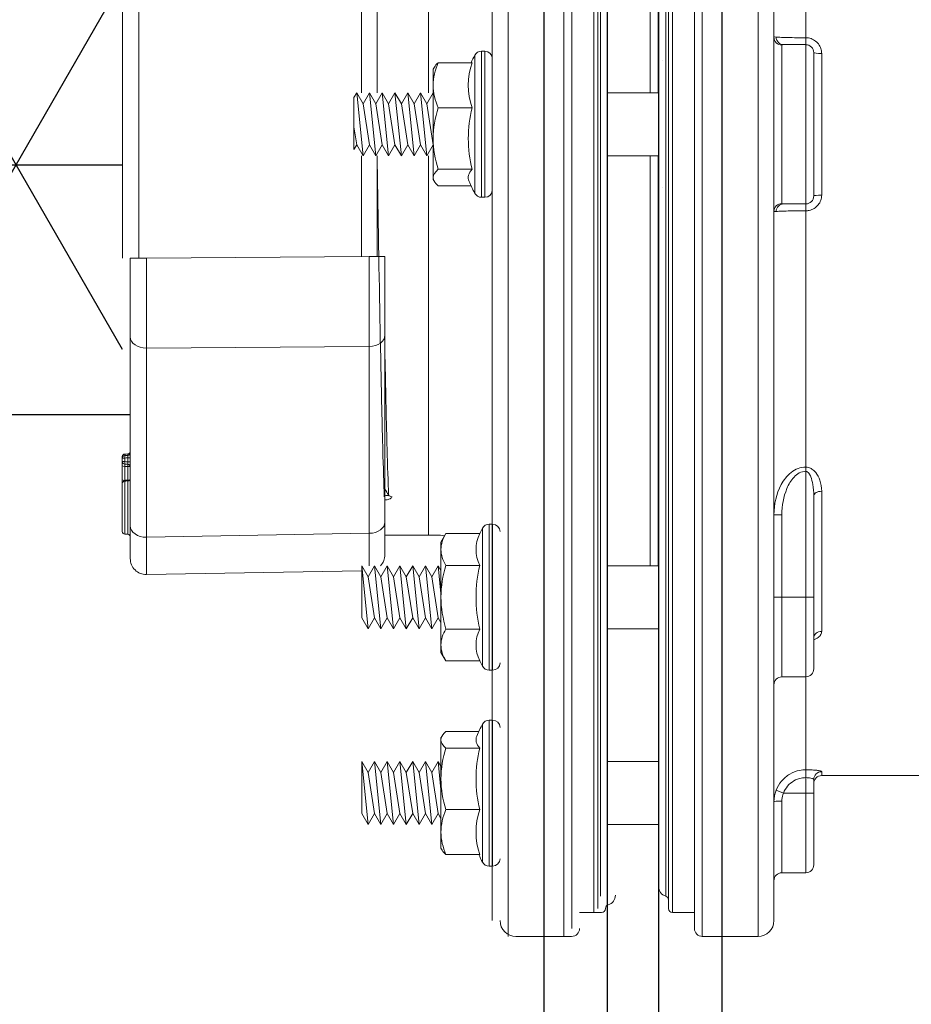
# Model space of a CAD drawing. Extents: x 1081 to 2220, y 0 to 2796.
# Tile 81 of 161: x 1795.06 to 1798.56, y 925.45 to 929.31. Entities that reach past the tile are written whole.
import ezdxf

# ---------------------------------------------------------------- set-up
doc = ezdxf.new("R2010")
doc.units = 0
doc.header["$MEASUREMENT"] = 0
doc.header["$PDSIZE"] = 1
doc.layers.get('0').update_dxf_attribs({"linetype": 'CONTINUOUS'})
doc.layers.get('DEFPOINTS').update_dxf_attribs({"linetype": 'CONTINUOUS'})
for name, color, linetype in [('DIM', 3, 'CONTINUOUS'), ('FRP-2-HATCH', 1, 'CONTINUOUS'), ('FRP-SUMP', 2, 'CONTINUOUS'), ('GALV-2-PIPE', 3, 'CONTINUOUS'), ('PEAGRAVEL-HATCH', 3, 'CONTINUOUS')]:
    doc.layers.add(name, color=color, linetype=linetype)
doc.styles.add('SIMPLEX', font='simplex')
doc.dimstyles.new('DIM64', dxfattribs={"dimscale": 64, "dimtxt": 0.09375, "dimasz": 0.09375, "dimexe": 0.0625, "dimexo": 0.0625, "dimgap": 0.046875, "dimtad": 1, "dimdec": 4, "dimzin": 3, "dimdsep": 46, "dimlunit": 4, "dimtxsty": 'SIMPLEX', "dimcen": 0, "dimclrd": 256, "dimclre": 256, "dimclrt": 256, "dimadec": 0, "dimazin": 0, "dimtfac": 1, "dimtdec": 4, "dimtmove": 0, "dimatfit": 3, "dimfxl": 1, "dimfrac": 2, "dimtolj": 1, "dimtzin": 0, "dimarcsym": 0})

# ---------------------------------------------------------------- blocks, each defined once
blk = doc.blocks.new('*D55')
at = {"layer": 'DEFPOINTS', "color": 0, "transparency": 16777216}
for p in [(1389.6218, 978.296), (1911.1218, 974.0147), (1911.1218, 700.5233)]:
    blk.add_point(p, dxfattribs=at)
at = {"layer": 'DIM', "lineweight": -2, "transparency": 16777216}
for p, q in [((1389.6218, 974.296), (1389.6218, 696.5233)), ((1911.1218, 970.0147), (1911.1218, 696.5233)), ((1395.6218, 700.5233), (1905.1218, 700.5233))]:
    blk.add_line(p, q, dxfattribs=at)
at = {"layer": 'DIM', "transparency": 16777216}
for points in [[(1395.6218, 701.5233), (1395.6218, 699.5233), (1389.6218, 700.5233)], [(1905.1218, 701.5233), (1905.1218, 699.5233), (1911.1218, 700.5233)]]:
    blk.add_solid(points, dxfattribs=at)
at = {"layer": 'DIM', "transparency": 16777216, "insert": (1650.3718, 708.0947), "char_height": 6, "attachment_point": 5, "style": 'SIMPLEX'}
blk.add_mtext('\\A1;43\'-5 1/2" (F.V. TANK SLAB)', dxfattribs=at)
blk = doc.blocks.new('A$C18AC51C3')
at = {"linetype": 'Continuous', "lineweight": 18}
for p, q in [((-0.421, -5.551), (-0.421, 0.824)), ((-0.2022, -2.3635), (-0.2022, 0.824)), ((0.3414, 0.824), (0.3414, -5.551)), ((0.5601, -2.3635), (0.5601, 0.824)), ((-0.171, 0.7927), (-0.171, -5.5198)), ((0.3101, -2.3635), (0.3101, 0.7927)), ((-0.4835, 0.7615), (-0.4835, -2.3635)), ((0.6226, 0.7615), (0.6226, -5.4885)), ((-0.0851, -2.3635), (-0.0851, 0.7302)), ((-0.0695, -5.4416), (-0.0695, 0.7146)), ((0.2086, -2.3635), (0.2086, 0.7146)), ((0.2243, 0.7302), (0.2243, -5.4573)), ((-0.0583, -5.3931), (-0.0583, 0.6661)), ((0.1975, -2.3635), (0.1975, 0.6661)), ((-0.0304, -5.3557), (-0.0304, 0.6287)), ((0.1696, 0.6287), (0.1696, -5.3557)), ((0.1364, -0.6311), (0.1364, -2.2397)), ((0.1676, -2.2399), (0.1676, -0.6312)), ((-0.7335, -0.751), (-0.7335, -2.2397)), ((0.7476, -1.0182), (0.7476, -2.0239)), ((-1.9355, -2.8884), (-1.9355, -1.8386)), ((-1.8719, -1.8386), (-1.8719, -2.8884)), ((-0.9969, -2.2398), (-0.9969, -1.845)), ((-0.9355, -1.845), (-0.9355, -2.2398)), ((0.7476, -2.051), (0.7476, -2.0239)), ((-0.5264, -2.077), (-0.5264, -2.65)), ((-0.5125, -2.077), (-0.5264, -2.077)), ((-0.5125, -2.077), (-0.5125, -2.3635)), ((0.6539, -2.0526), (0.6539, -2.6745)), ((0.7476, -2.051), (0.6601, -2.051)), ((0.7476, -2.676), (0.7476, -2.051)), ((0.7789, -2.0823), (0.7789, -2.6448)), ((0.8101, -2.0857), (0.8101, -2.6414)), ((-0.5628, -2.122), (-0.6961, -2.122)), ((-0.552, -2.3635), (-0.552, -2.0923)), ((-0.0304, -2.1135), (-0.0304, -2.1138)), ((0.1833, -2.1138), (0.1833, -2.1135)), ((-0.711, -2.1394), (-0.7155, -2.147)), ((-0.7155, -2.147), (-0.7155, -2.2104)), ((-1.0265, -2.2588), (-1.0155, -2.2398)), ((-1.0155, -2.2398), (-0.9905, -2.4873)), ((-1.0155, -2.2398), (-0.9905, -2.2831)), ((-0.9905, -2.2831), (-0.9655, -2.2398)), ((-0.9655, -2.2398), (-0.9405, -2.4873)), ((-0.9655, -2.2398), (-0.9405, -2.2831)), ((-0.9405, -2.2831), (-0.9155, -2.2398)), ((-0.9155, -2.2398), (-0.8905, -2.4873)), ((-0.9155, -2.2398), (-0.8905, -2.2831)), ((-0.8905, -2.2831), (-0.8655, -2.2398)), ((-0.8655, -2.2398), (-0.8405, -2.4873)), ((-0.8655, -2.2398), (-0.8405, -2.2831)), ((-0.8405, -2.2831), (-0.8155, -2.2398)), ((-0.8155, -2.2398), (-0.7905, -2.4873)), ((-0.8155, -2.2398), (-0.7905, -2.2831)), ((-0.7905, -2.2831), (-0.7655, -2.2398)), ((-0.7655, -2.2398), (-0.7405, -2.4873)), ((-0.7655, -2.2398), (-0.7405, -2.2831)), ((-0.7405, -2.2831), (-0.7155, -2.2398)), ((-0.7155, -2.2104), (-0.7155, -2.4196)), ((-0.7155, -2.2398), (-0.7155, -2.2399)), ((-0.7155, -2.2398), (-0.7155, -2.2398)), ((0.1696, -2.2398), (-0.0304, -2.2398)), ((-1.0265, -2.2588), (-1.0265, -2.463)), ((-1.0265, -2.463), (-1.0265, -2.2588)), ((-0.9905, -2.2831), (-0.9655, -2.444)), ((-0.9405, -2.2831), (-0.9155, -2.444)), ((-0.8905, -2.2831), (-0.8655, -2.444)), ((-0.8405, -2.2831), (-0.8155, -2.444)), ((-0.7905, -2.2831), (-0.7655, -2.444)), ((-0.7405, -2.2831), (-0.7155, -2.444)), ((-0.5628, -2.2988), (-0.6961, -2.2988)), ((-1.0265, -2.3732), (-1.0155, -2.444)), ((-0.552, -2.6347), (-0.552, -2.3635)), ((-0.5125, -2.3635), (-0.5125, -2.65)), ((-0.4835, -2.3635), (-0.4835, -5.4885)), ((-0.2022, -5.551), (-0.2022, -2.3635)), ((-0.0851, -5.4573), (-0.0851, -2.3635)), ((0.1975, -5.3931), (0.1975, -2.3635)), ((0.2086, -5.4416), (0.2086, -2.3635)), ((0.3101, -5.5198), (0.3101, -2.3635)), ((0.5601, -5.551), (0.5601, -2.3635)), ((-0.7155, -2.4196), (-0.7155, -2.5726)), ((-1.0265, -2.463), (-1.0155, -2.444)), ((-1.0155, -2.444), (-0.9905, -2.4873)), ((-0.9905, -2.4873), (-0.9655, -2.444)), ((-0.9655, -2.444), (-0.9405, -2.4873)), ((-0.9405, -2.4873), (-0.9155, -2.444)), ((-0.9155, -2.444), (-0.8905, -2.4873)), ((-0.8905, -2.4873), (-0.8655, -2.444)), ((-0.8655, -2.444), (-0.8405, -2.4873)), ((-0.8405, -2.4873), (-0.8155, -2.444)), ((-0.8155, -2.444), (-0.7905, -2.4873)), ((-0.7905, -2.4873), (-0.7655, -2.444)), ((-0.7655, -2.444), (-0.7405, -2.4873)), ((-0.7405, -2.4873), (-0.7155, -2.444)), ((-0.7155, -2.444), (-0.7155, -2.444)), ((-0.9969, -2.8821), (-0.9969, -2.4873)), ((-0.9355, -2.4873), (-0.9355, -2.8821)), ((-0.7335, -2.4874), (-0.7335, -3.976)), ((-0.0304, -2.4873), (0.1696, -2.4873)), ((0.1364, -2.4873), (0.1364, -4.0959)), ((0.1676, -4.0959), (0.1676, -2.4871)), ((-0.5628, -2.5403), (-0.6961, -2.5403)), ((-0.7155, -2.58), (-0.7155, -2.5726)), ((-0.7155, -2.58), (-0.711, -2.5877)), ((-0.5669, -2.605), (-0.6961, -2.605)), ((-0.0304, -2.6132), (-0.0304, -2.6136)), ((0.1833, -2.6136), (0.1833, -2.6132)), ((-0.5264, -2.65), (-0.5125, -2.65)), ((0.7476, -2.676), (0.6601, -2.676)), ((0.7476, -2.7031), (0.7476, -2.676)), ((0.7476, -2.7031), (0.7476, -3.7088)), ((-1.9051, -2.8884), (-1.8415, -2.8884)), ((-1.9051, -3.1977), (-1.9051, -2.8884)), ((-1.8415, -2.8884), (-0.9665, -2.8821)), ((-0.9051, -2.8821), (-0.9665, -2.8821)), ((-0.9051, -2.8821), (-0.9051, -3.1914)), ((-1.9051, -3.94), (-1.9051, -3.1977)), ((-0.9051, -3.1914), (-0.9051, -3.9247)), ((-0.9665, -3.2356), (-1.8415, -3.2419)), ((-1.8415, -3.2419), (-1.8415, -3.9842)), ((-0.9665, -3.9689), (-0.9665, -3.2356)), ((-1.9363, -3.6679), (-1.9347, -3.6679)), ((-1.9363, -3.6735), (-1.9363, -3.6679)), ((-1.9267, -3.658), (-1.9268, -3.6635)), ((-1.9147, -3.6575), (-1.9146, -3.6631)), ((-1.9363, -3.6735), (-1.9267, -3.6735)), ((-1.9267, -3.6876), (-1.9363, -3.6876)), ((-1.9147, -3.6731), (-1.9051, -3.6731)), ((-1.9051, -3.688), (-1.9147, -3.688)), ((0.7476, -3.7252), (0.7476, -3.7088)), ((0.7476, -4.2197), (0.7476, -3.7252)), ((-1.9267, -3.761), (-1.9268, -3.7638)), ((-1.9145, -3.7633), (-1.9147, -3.7603)), ((-1.9083, -3.7607), (-1.9147, -3.7603)), ((0.7789, -3.8214), (0.7789, -4.2197)), ((0.8101, -3.8038), (0.8101, -4.3536)), ((0.6226, -3.8959), (0.6539, -3.8959)), ((0.6539, -3.8959), (0.6539, -4.2197)), ((-1.9051, -4.0681), (-1.9051, -3.94)), ((-0.9051, -3.9247), (-0.9051, -4.0529)), ((-0.496, -3.9332), (-0.496, -4.5062)), ((-0.4821, -3.9332), (-0.496, -3.9332)), ((-0.4821, -4.2197), (-0.4821, -3.9332)), ((-1.8415, -3.9842), (-0.9665, -3.9689)), ((-0.9051, -3.976), (-0.7031, -3.976)), ((-0.6657, -3.9697), (-0.6851, -4.0032)), ((-0.5324, -3.9697), (-0.6657, -3.9697)), ((-0.5216, -3.9484), (-0.5216, -4.2197)), ((-0.6851, -4.0032), (-0.6851, -4.0322)), ((-0.6851, -4.0322), (-0.6851, -4.2197)), ((-0.9961, -4.0959), (-0.9711, -4.1392)), ((-0.9961, -4.3001), (-0.9961, -4.0959)), ((-0.9961, -4.0959), (-0.9711, -4.3434)), ((-0.9961, -4.0959), (-0.9961, -4.3001)), ((-0.9711, -4.1392), (-0.9461, -4.0959)), ((-0.9461, -4.0959), (-0.9211, -4.1392)), ((-0.9461, -4.0959), (-0.9211, -4.3434)), ((-0.9211, -4.1392), (-0.8961, -4.0959)), ((-0.8961, -4.0959), (-0.8711, -4.1392)), ((-0.8961, -4.0959), (-0.8711, -4.3434)), ((-0.8711, -4.1392), (-0.8461, -4.0959)), ((-0.8461, -4.0959), (-0.8211, -4.1392)), ((-0.8461, -4.0959), (-0.8211, -4.3434)), ((-0.8211, -4.1392), (-0.7961, -4.0959)), ((-0.7961, -4.0959), (-0.7711, -4.1392)), ((-0.7961, -4.0959), (-0.7711, -4.3434)), ((-0.7711, -4.1392), (-0.7461, -4.0959)), ((-0.7461, -4.0959), (-0.7211, -4.1392)), ((-0.7461, -4.0959), (-0.7211, -4.3434)), ((-0.7211, -4.1392), (-0.6961, -4.0959)), ((-0.6961, -4.0959), (-0.6851, -4.115)), ((-0.6961, -4.0959), (-0.6851, -4.2049)), ((-0.5324, -4.0947), (-0.6657, -4.0947)), ((0.1696, -4.0959), (-0.0304, -4.0959)), ((-0.9961, -4.1159), (-1.8415, -4.1306)), ((-0.9711, -4.1392), (-0.9461, -4.3001)), ((-0.9211, -4.1392), (-0.8961, -4.3001)), ((-0.8711, -4.1392), (-0.8461, -4.3001)), ((-0.8211, -4.1392), (-0.7961, -4.3001)), ((-0.7711, -4.1392), (-0.7461, -4.3001)), ((-0.7211, -4.1392), (-0.6961, -4.3001)), ((-0.6851, -4.2197), (-0.6851, -4.4072)), ((-0.5216, -4.2197), (-0.5216, -4.4909)), ((-0.4821, -4.5062), (-0.4821, -4.2197)), ((0.6226, -4.2197), (0.6539, -4.2197)), ((0.7476, -4.2197), (0.6539, -4.2197)), ((0.6539, -4.2197), (0.6539, -4.5322)), ((0.7476, -4.5322), (0.7476, -4.2197)), ((0.7476, -4.2197), (0.7789, -4.2197)), ((0.7789, -4.2197), (0.7789, -4.5009)), ((-0.9961, -4.3001), (-0.9711, -4.3434)), ((-0.9711, -4.3434), (-0.9461, -4.3001)), ((-0.9461, -4.3001), (-0.9211, -4.3434)), ((-0.9211, -4.3434), (-0.8961, -4.3001)), ((-0.8961, -4.3001), (-0.8711, -4.3434)), ((-0.8711, -4.3434), (-0.8461, -4.3001)), ((-0.8461, -4.3001), (-0.8211, -4.3434)), ((-0.8211, -4.3434), (-0.7961, -4.3001)), ((-0.7961, -4.3001), (-0.7711, -4.3434)), ((-0.7711, -4.3434), (-0.7461, -4.3001)), ((-0.7461, -4.3001), (-0.7211, -4.3434)), ((-0.7211, -4.3434), (-0.6961, -4.3001)), ((-0.6961, -4.3001), (-0.6851, -4.3192)), ((-0.5324, -4.3447), (-0.6657, -4.3447)), ((-0.0304, -4.3434), (0.1696, -4.3434)), ((0.779, -4.3766), (0.7794, -4.3754)), ((-0.6851, -4.4362), (-0.6851, -4.4072)), ((-0.6851, -4.4362), (-0.6657, -4.4697)), ((-0.5324, -4.4697), (-0.6657, -4.4697)), ((-0.496, -4.5062), (-0.4821, -4.5062)), ((0.6539, -4.5322), (0.7476, -4.5322)), ((0.7476, -4.5322), (0.7476, -4.8969)), ((-0.496, -5.275), (-0.496, -4.702)), ((-0.4821, -4.702), (-0.496, -4.702)), ((-0.4821, -4.9885), (-0.4821, -4.702)), ((-0.5365, -4.747), (-0.6657, -4.747)), ((-0.5216, -4.7173), (-0.5216, -4.9885)), ((-0.6806, -4.7644), (-0.6851, -4.772)), ((-0.6851, -4.7794), (-0.6851, -4.772)), ((-0.6851, -4.7794), (-0.6851, -4.9325)), ((-0.5324, -4.8117), (-0.6657, -4.8117)), ((-0.9961, -4.8648), (-0.9711, -4.9081)), ((-0.9961, -4.8648), (-0.9961, -5.069)), ((-0.9961, -5.069), (-0.9961, -4.8648)), ((-0.9961, -4.8648), (-0.9711, -5.1123)), ((-0.9711, -4.9081), (-0.9461, -4.8648)), ((-0.9461, -4.8648), (-0.9211, -4.9081)), ((-0.9461, -4.8648), (-0.9211, -5.1123)), ((-0.9211, -4.9081), (-0.8961, -4.8648)), ((-0.8961, -4.8648), (-0.8711, -4.9081)), ((-0.8961, -4.8648), (-0.8711, -5.1123)), ((-0.8711, -4.9081), (-0.8461, -4.8648)), ((-0.8461, -4.8648), (-0.8211, -4.9081)), ((-0.8461, -4.8648), (-0.8211, -5.1123)), ((-0.8211, -4.9081), (-0.7961, -4.8648)), ((-0.7961, -4.8648), (-0.7711, -4.9081)), ((-0.7961, -4.8648), (-0.7711, -5.1123)), ((-0.7711, -4.9081), (-0.7461, -4.8648)), ((-0.7461, -4.8648), (-0.7211, -4.9081)), ((-0.7461, -4.8648), (-0.7211, -5.1123)), ((-0.7211, -4.9081), (-0.6961, -4.8648)), ((-0.6961, -4.8648), (-0.6851, -4.8838)), ((-0.6961, -4.8648), (-0.6851, -4.9738)), ((0.1696, -4.8648), (-0.0304, -4.8648)), ((0.7476, -4.9278), (0.7476, -4.8969)), ((0.8101, -4.9195), (0.8101, -4.9044)), ((-0.9711, -4.9081), (-0.9461, -5.069)), ((-0.9211, -4.9081), (-0.8961, -5.069)), ((-0.8711, -4.9081), (-0.8461, -5.069)), ((-0.8211, -4.9081), (-0.7961, -5.069)), ((-0.7711, -4.9081), (-0.7461, -5.069)), ((-0.7211, -4.9081), (-0.6961, -5.069)), ((-0.6851, -4.9325), (-0.6851, -5.1416)), ((0.7476, -4.9885), (0.7476, -4.9278)), ((0.7789, -4.9354), (0.7789, -4.9885)), ((0.8101, -4.9195), (2.0536, -4.9195)), ((0.6601, -4.9885), (0.6309, -4.9774)), ((-0.5216, -4.9885), (-0.5216, -5.2597)), ((-0.4821, -5.275), (-0.4821, -4.9885)), ((0.6539, -5.0195), (0.6539, -5.301)), ((0.7476, -4.9885), (0.6601, -4.9885)), ((0.7789, -4.9885), (0.7476, -4.9885)), ((0.7476, -4.9885), (0.7476, -5.301)), ((0.7789, -4.9885), (0.7789, -5.2698)), ((-0.5324, -5.0532), (-0.6657, -5.0532)), ((-0.9961, -5.069), (-0.9711, -5.1123)), ((-0.9711, -5.1123), (-0.9461, -5.069)), ((-0.9461, -5.069), (-0.9211, -5.1123)), ((-0.9211, -5.1123), (-0.8961, -5.069)), ((-0.8961, -5.069), (-0.8711, -5.1123)), ((-0.8711, -5.1123), (-0.8461, -5.069)), ((-0.8461, -5.069), (-0.8211, -5.1123)), ((-0.8211, -5.1123), (-0.7961, -5.069)), ((-0.7961, -5.069), (-0.7711, -5.1123)), ((-0.7711, -5.1123), (-0.7461, -5.069)), ((-0.7461, -5.069), (-0.7211, -5.1123)), ((-0.7211, -5.1123), (-0.6961, -5.069)), ((-0.6961, -5.069), (-0.6851, -5.088)), ((-0.0304, -5.1123), (0.1696, -5.1123)), ((-0.6851, -5.1416), (-0.6851, -5.205)), ((-0.6851, -5.205), (-0.6806, -5.2127)), ((-0.5324, -5.23), (-0.6657, -5.23)), ((-0.496, -5.275), (-0.4821, -5.275)), ((0.6539, -5.301), (0.7476, -5.301)), ((-0.1406, -5.4573), (-0.0547, -5.4573)), ((0.2243, -5.4573), (0.3101, -5.4573)), ((-0.3906, -5.551), (-0.1718, -5.551)), ((0.3414, -5.551), (0.5601, -5.551))]:
    blk.add_line(p, q, dxfattribs=at)
for centre, radius, start, end in [((-0.5264, -2.106), 0.029, 90, 151.7483), ((-0.5125, -2.106), 0.029, 0, 90), ((0.7476, -2.0823), 0.0312, 0, 90), ((-0.0472, -2.3635), 0.573, 151.7483, 155.0757), ((-0.0472, -2.3635), 0.573, 203.027, 208.2517), ((-0.5125, -2.621), 0.029, 270, 0), ((-0.5264, -2.621), 0.029, 208.2517, 270), ((-1.9263, -3.6679), 0.01, 91.9858, 180), ((-1.9151, -3.6475), 0.01, 271.9858, 0), ((-1.9151, -3.6531), 0.01, 271.9858, 0), ((-1.9151, -3.708), 0.01, 0, 87.9858), ((-0.496, -3.9622), 0.029, 90, 151.7483), ((-0.4821, -3.9622), 0.029, 0, 90), ((-0.0168, -4.2197), 0.573, 151.7483, 154.1328), ((-0.9676, -4.0529), 0.0625, 316.436, 0), ((-1.8426, -4.0681), 0.0625, 180, 271), ((-0.0168, -4.2197), 0.5305, 166.3725, 193.6275), ((-0.0168, -4.2197), 0.573, 205.8672, 208.2517), ((-0.4821, -4.4772), 0.029, 270, 0), ((-0.496, -4.4772), 0.029, 208.2517, 270), ((0.7476, -4.5009), 0.0312, 270, 0), ((-0.496, -4.731), 0.029, 90, 151.7483), ((-0.4821, -4.731), 0.029, 0, 90), ((-0.0168, -4.9885), 0.573, 151.7483, 156.973), ((-0.0168, -4.9885), 0.573, 204.9243, 208.2517), ((-0.4821, -5.246), 0.029, 270, 0), ((-0.496, -5.246), 0.029, 208.2517, 270), ((0.7476, -5.2698), 0.0312, 270, 0), ((0.2086, -5.3557), 0.0391, 180, 253.3985), ((-0.0391, -5.3892), 0.0391, 286.6015, 0), ((-0.0547, -5.4416), 0.0156, 270, 0), ((0.2243, -5.4416), 0.0156, 180, 270), ((-0.3906, -5.4885), 0.0625, 180, 270), ((-0.1718, -5.5198), 0.0312, 270, 0), ((0.3414, -5.5198), 0.0312, 180, 270), ((0.5601, -5.4885), 0.0625, 270, 0)]:
    blk.add_arc(centre, radius, start, end, dxfattribs=at)
at = {"linetype": 'Continuous', "lineweight": 18, "extrusion": (0, 0, -1)}
for centre, radius, start, end in [((-0.7476, -2.6448), 0.0312, 180, 270), ((1.9263, -3.6735), 0.01, 0, 88.0142), ((1.9263, -3.6876), 0.01, 272.0142, 0), ((0.7031, -4.226), 0.25, 90, 97.4601), ((-0.6539, -4.5634), 0.0312, 0, 90), ((-0.8101, -4.9508), 0.0312, 0, 90), ((-0.6539, -5.3323), 0.0312, 0, 90), ((-0.193, -5.4081), 0.0156, 106.6015, 180), ((0.0234, -5.4416), 0.0156, 0, 73.3985)]:
    blk.add_arc(centre, radius, start, end, dxfattribs=at)
at = {"linetype": 'Continuous', "lineweight": 18}
for centre, major_axis, ratio, start_param, end_param in [((0.6539, -2.0215), (-0.0312, 0), 0.99507, 0, 1.570796), ((0.6601, -2.0198), (0, 0.0312), 0.934628, 1.617333, 3.141593), ((0.8101, -2.0823), (-0.0312, 0), 0.108706, 0, 1.570796), ((-0.0472, -2.2104), (-0.5305, 0), 0.707107, 6.04534, 6.52103), ((-0.0472, -2.4196), (0.5305, 0), 0.965926, 2.903748, 3.379438), ((-0.0472, -2.5726), (0.5305, 0), 0.258819, 2.903748, 3.251159), ((0.8101, -2.6448), (-0.0312, 0), 0.108706, 4.712389, 6.283185), ((0.6539, -2.7056), (-0.0312, 0), 0.99507, 4.712389, 6.283185), ((0.6601, -2.7073), (0, 0.0312), 0.934628, 0, 1.52426), ((-1.8426, -2.8883), (-0.0005, 0.5), 0.002181, 3.927005, 4.712277), ((-0.9676, -2.882), (-0.0005, 0.5), 0.002181, 3.927005, 4.712277), ((-1.8426, -3.1977), (-0.0625, 0), 0.707107, 0, 1.58825), ((-0.9676, -3.1914), (-0.0625, 0), 0.707107, 1.58825, 3.141593), ((-1.9263, -3.6735), (-0.00035, 0.00999), 0.034893, 0, 1.569587), ((-1.9263, -3.7046), (0.01, 0), 0.149508, 3.141593, 4.677431), ((-1.9263, -3.6876), (0.00035, 0.00999), 0.034892, 1.572023, 3.141593), ((-1.9151, -3.708), (-0.00035, -0.00999), 0.03002, 1.721924, 3.141593), ((-1.9151, -3.708), (-0.01, 0), 0.149508, 3.141593, 4.677431), ((-1.9263, -3.7595), (0.01, 0), 0.149508, 3.141593, 4.677431), ((-1.9263, -3.7737), (-0.01, 0), 0.999995, 4.74607, 6.283174), ((-1.9151, -3.7533), (0.01, 0), 0.999999, 4.746076, 6.278231), ((-0.8772, -3.8111), (0.0156, 0.0006), 0.906378, 3.629981, 4.677234), ((0.8101, -3.8214), (0.0312, 0), 0.563479, 1.570796, 3.141593), ((-1.8426, -3.94), (-0.0625, 0), 0.707107, 0, 1.58825), ((-0.9676, -3.9247), (-0.0625, 0), 0.707107, 1.58825, 3.141593), ((-1.9263, -3.9623), (0.01, 0), 0.999985, 3.145494, 4.677103), ((-1.9151, -3.9827), (0.01, 0), 1, 6.283164, 7.818764), ((-0.9676, -3.6153), (-0.0011, 0.5001), 0.000903, 3.421191, 3.926878), ((-0.0168, -4.0322), (-0.5305, 0), 0.5, 6.04534, 6.52103), ((-1.8426, -3.6306), (-0.0011, 0.5001), 0.000903, 3.141606, 3.926878), ((-0.0168, -4.4072), (0.5305, 0), 0.5, 2.903748, 3.379438), ((0.8101, -4.3779), (0.0312, 0), 0.778577, 1.570796, 3.141593), ((-0.0168, -4.7794), (-0.5305, 0), 0.258819, 6.173619, 6.52103), ((-0.0168, -4.9325), (-0.5305, 0), 0.965926, 6.04534, 6.52103), ((0.8101, -4.9354), (-0.0312, 0), 0.994074, 4.712389, 6.283185), ((0.6539, -5.0226), (-0.0312, 0), 0.099171, 4.712389, 6.283185), ((-0.0168, -5.1416), (0.5305, 0), 0.707107, 2.903748, 3.379438)]:
    blk.add_ellipse(centre, major_axis=major_axis, ratio=ratio, start_param=start_param, end_param=end_param, dxfattribs=at)
for points, degree in [([(0.6226, -2.0215), (0.6226, -2.0208), (0.6255, -2.0208), (0.6309, -2.0212)], 3), ([(-0.6961, -2.122), (-0.7079, -2.1508), (-0.7155, -2.1805), (-0.7155, -2.2104)], 3), ([(-0.711, -2.1394), (-0.7076, -2.1335), (-0.7025, -2.1278), (-0.6961, -2.122)], 3), ([(-0.7155, -2.2104), (-0.7155, -2.2404), (-0.7078, -2.2702), (-0.6961, -2.2988)], 3), ([(-0.6961, -2.2988), (-0.7079, -2.3383), (-0.7155, -2.3784), (-0.7155, -2.4196)], 3), ([(-0.7155, -2.4196), (-0.7155, -2.4605), (-0.7079, -2.5009), (-0.6961, -2.5403)], 3), ([(-0.6961, -2.5403), (-0.7079, -2.5509), (-0.7155, -2.5616), (-0.7155, -2.5726)], 3), ([(-0.7155, -2.5726), (-0.7155, -2.5836), (-0.7079, -2.5944), (-0.6961, -2.605)], 3), ([(0.6309, -2.7058), (0.6255, -2.7063), (0.6226, -2.7062), (0.6226, -2.7056)], 3), ([(-1.9267, -3.658), (-1.9227, -3.6578), (-1.9187, -3.6577), (-1.9147, -3.6575)], 3), ([(-1.9267, -3.6635), (-1.9227, -3.6633), (-1.9187, -3.6632), (-1.9147, -3.6631)], 3), ([(-1.9363, -3.6876), (-1.9363, -3.6829), (-1.9363, -3.6782), (-1.9363, -3.6735)], 3), ([(-1.9147, -3.6731), (-1.9187, -3.6732), (-1.9227, -3.6733), (-1.9267, -3.6735)], 3), ([(-1.9267, -3.6735), (-1.9267, -3.6782), (-1.9267, -3.6829), (-1.9267, -3.6876)], 3), ([(-1.9267, -3.6876), (-1.9227, -3.6878), (-1.9187, -3.6879), (-1.9147, -3.688)], 3), ([(-1.9147, -3.698), (-1.9187, -3.6979), (-1.9227, -3.6978), (-1.9267, -3.6976)], 3), ([(-1.9267, -3.7061), (-1.9267, -3.7244), (-1.9267, -3.7427), (-1.9267, -3.761)], 3), ([(-1.9147, -3.7065), (-1.9187, -3.7064), (-1.9227, -3.7063), (-1.9267, -3.7061)], 3), ([(-1.9147, -3.688), (-1.9147, -3.683), (-1.9147, -3.6781), (-1.9147, -3.6731)], 3), ([(-1.9147, -3.7603), (-1.9147, -3.7423), (-1.9147, -3.7244), (-1.9147, -3.7065)], 3), ([(-1.9146, -3.7633), (-1.9267, -3.7637)], 1), ([(-0.9051, -3.7957), (-0.9003, -3.8032), (-0.8955, -3.8108), (-0.8908, -3.8183)], 3), ([(-1.9267, -3.9723), (-1.9146, -3.9727)], 1), ([(-0.6657, -3.9697), (-0.6775, -3.9901), (-0.6851, -4.0109), (-0.6851, -4.0322)], 3), ([(-0.6851, -4.0322), (-0.6851, -4.0534), (-0.6775, -4.0743), (-0.6657, -4.0947)], 3), ([(-0.6657, -4.0947), (-0.6775, -4.1354), (-0.6851, -4.1774), (-0.6851, -4.2197)], 3), ([(-0.6851, -4.2197), (-0.6851, -4.262), (-0.6774, -4.3042), (-0.6657, -4.3447)], 3), ([(-0.6657, -4.3447), (-0.6775, -4.3651), (-0.6851, -4.3859), (-0.6851, -4.4072)], 3), ([(-0.6851, -4.4072), (-0.6851, -4.4284), (-0.6775, -4.4493), (-0.6657, -4.4697)], 3), ([(-0.6657, -4.747), (-0.6775, -4.7576), (-0.6851, -4.7684), (-0.6851, -4.7794)], 3), ([(-0.6851, -4.7794), (-0.6851, -4.7904), (-0.6775, -4.8012), (-0.6657, -4.8117)], 3), ([(-0.6657, -4.8117), (-0.6775, -4.8513), (-0.6851, -4.8913), (-0.6851, -4.9325)], 3), ([(-0.6851, -4.9325), (-0.6851, -4.9735), (-0.6775, -5.0138), (-0.6657, -5.0532)], 3), ([(0.6226, -5.0226), (0.6226, -5.0073), (0.6255, -4.9917), (0.6309, -4.9774)], 3), ([(-0.6657, -5.0532), (-0.6775, -5.082), (-0.6851, -5.1117), (-0.6851, -5.1416)], 3), ([(-0.6851, -5.1416), (-0.6851, -5.1715), (-0.6774, -5.2014), (-0.6657, -5.23)], 3), ([(-0.6657, -5.23), (-0.6721, -5.2243), (-0.6773, -5.2185), (-0.6806, -5.2126)], 3)]:
    blk.add_open_spline(points, degree=degree, dxfattribs=at)
for points, knots in [([(0.6309, -2.0212), (0.636, -2.0217), (0.6433, -2.0221), (0.6615, -2.0228), (0.6726, -2.0231), (0.6969, -2.0236), (0.7103, -2.0238), (0.7319, -2.0239), (0.7398, -2.0239), (0.7476, -2.0239)], [0, 0, 0, 0, 0.281499, 0.281499, 0.563442, 0.563442, 0.84396, 0.84396, 1, 1, 1, 1]), ([(0.8101, -2.0857), (0.8101, -2.081), (0.8096, -2.0762), (0.8069, -2.0649), (0.8041, -2.0584), (0.7967, -2.0468), (0.7919, -2.0415), (0.781, -2.033), (0.7747, -2.0296), (0.7616, -2.0251), (0.7546, -2.0239), (0.7476, -2.0239)], [0, 0, 0, 0, 0.144402, 0.144402, 0.358959, 0.358959, 0.572528, 0.572528, 0.785976, 0.785976, 1, 1, 1, 1]), ([(0.6601, -2.051), (0.6567, -2.051), (0.6547, -2.0514), (0.654, -2.0522), (0.6539, -2.0524), (0.6539, -2.0526)], [0, 0, 0, 0, 0.828121, 0.828121, 1, 1, 1, 1]), ([(-0.9355, -2.501), (-0.9341, -2.585), (-0.9327, -2.6688), (-0.9274, -2.9822), (-0.9233, -3.2027), (-0.9175, -3.4802), (-0.9155, -3.5654), (-0.9115, -3.7117), (-0.9096, -3.7741), (-0.9076, -3.8253)], [0, 0, 0, 0, 0.148937, 0.148937, 0.574468, 0.574468, 0.787234, 0.787234, 1, 1, 1, 1]), ([(0.7476, -2.7031), (0.7521, -2.7031), (0.7566, -2.7026), (0.7678, -2.7002), (0.7745, -2.6976), (0.7864, -2.6903), (0.7919, -2.6856), (0.8007, -2.6747), (0.8042, -2.6685), (0.8089, -2.6554), (0.8101, -2.6483), (0.8101, -2.6414)], [0, 0, 0, 0, 0.1359, 0.1359, 0.351802, 0.351802, 0.568385, 0.568385, 0.784466, 0.784466, 1, 1, 1, 1]), ([(0.7476, -2.7031), (0.7337, -2.7031), (0.7197, -2.7032), (0.6934, -2.7035), (0.6809, -2.7037), (0.6592, -2.7043), (0.6496, -2.7047), (0.6377, -2.7053), (0.6339, -2.7056), (0.6309, -2.7058)], [0, 0, 0, 0, 0.278057, 0.278057, 0.555824, 0.555824, 0.834378, 0.834378, 1, 1, 1, 1]), ([(0.6539, -2.6745), (0.6539, -2.6753), (0.6553, -2.6758), (0.6587, -2.676), (0.6594, -2.676), (0.6601, -2.676)], [0, 0, 0, 0, 0.828121, 0.828121, 1, 1, 1, 1]), ([(-0.8908, -3.8183), (-0.8927, -3.7679), (-0.8946, -3.7065), (-0.8986, -3.5629), (-0.9006, -3.4795), (-0.9033, -3.3481), (-0.9042, -3.3057), (-0.9051, -3.2618)], [0, 0, 0, 0, 0.408423, 0.408423, 0.816846, 0.816846, 1, 1, 1, 1]), ([(-1.9147, -3.6631), (-1.9147, -3.6631), (-1.9146, -3.6633), (-1.9146, -3.664), (-1.9146, -3.6645), (-1.9146, -3.6659), (-1.9146, -3.6668), (-1.9146, -3.6687), (-1.9146, -3.6698), (-1.9147, -3.6716), (-1.9147, -3.6723), (-1.9147, -3.6731)], [0, 0, 0, 0, 0.215129, 0.215129, 0.430072, 0.430072, 0.644811, 0.644811, 0.859592, 0.859592, 1, 1, 1, 1]), ([(-1.9363, -3.6876), (-1.9363, -3.6876), (-1.9363, -3.6876), (-1.9363, -3.6878), (-1.9363, -3.6884), (-1.9363, -3.6902), (-1.9363, -3.6914), (-1.9363, -3.6944), (-1.9363, -3.6963), (-1.9363, -3.7002), (-1.9363, -3.7024), (-1.9363, -3.7046)], [0, 0, 0, 0, 0.049805, 0.049805, 0.287272, 0.287272, 0.524768, 0.524768, 0.762389, 0.762389, 1, 1, 1, 1]), ([(-1.9363, -3.7595), (-1.9363, -3.7529), (-1.9363, -3.7463), (-1.9363, -3.728), (-1.9363, -3.7163), (-1.9363, -3.7046)], [0, 0, 0, 0, 0.360265, 0.360265, 1, 1, 1, 1]), ([(-1.9267, -3.6976), (-1.9267, -3.6976), (-1.9267, -3.6976), (-1.9267, -3.6977), (-1.9267, -3.698), (-1.9268, -3.6989), (-1.9268, -3.6995), (-1.9268, -3.701), (-1.9268, -3.7019), (-1.9267, -3.7039), (-1.9267, -3.705), (-1.9267, -3.7061)], [0, 0, 0, 0, 0.049841, 0.049841, 0.287351, 0.287351, 0.524752, 0.524752, 0.762297, 0.762297, 1, 1, 1, 1]), ([(-1.9147, -3.688), (-1.9147, -3.6892), (-1.9146, -3.6903), (-1.9146, -3.6924), (-1.9146, -3.6934), (-1.9146, -3.6952), (-1.9146, -3.6959), (-1.9146, -3.6971), (-1.9146, -3.6976), (-1.9147, -3.698), (-1.9147, -3.698), (-1.9147, -3.698)], [0, 0, 0, 0, 0.215131, 0.215131, 0.430074, 0.430074, 0.64481, 0.64481, 0.859588, 0.859588, 1, 1, 1, 1]), ([(0.6226, -3.8959), (0.6226, -3.8547), (0.6316, -3.8139), (0.6613, -3.7598), (0.674, -3.7431), (0.7066, -3.7173), (0.7266, -3.7088), (0.7476, -3.7088)], [0, 0, 0, 0, 0.5, 0.5, 0.75, 0.75, 1, 1, 1, 1]), ([(0.7476, -3.7088), (0.7516, -3.7088), (0.7555, -3.7094), (0.7638, -3.7119), (0.768, -3.714), (0.7776, -3.7204), (0.7825, -3.7252), (0.7938, -3.7393), (0.799, -3.7495), (0.8077, -3.7741), (0.8101, -3.7891), (0.8101, -3.8038)], [0, 0, 0, 0, 0.083542, 0.083542, 0.185879, 0.185879, 0.342318, 0.342318, 0.618545, 0.618545, 1, 1, 1, 1]), ([(0.7476, -3.7252), (0.7297, -3.7252), (0.7135, -3.7354), (0.6893, -3.7612), (0.6804, -3.7768), (0.6598, -3.8257), (0.6539, -3.8605), (0.6539, -3.8959)], [0, 0, 0, 0, 0.25, 0.25, 0.5, 0.5, 1, 1, 1, 1]), ([(0.7476, -3.7252), (0.7489, -3.7252), (0.7501, -3.7255), (0.752, -3.7262), (0.7527, -3.7266), (0.756, -3.7285), (0.758, -3.7307), (0.7629, -3.7373), (0.7652, -3.7421), (0.7709, -3.7567), (0.7734, -3.7668), (0.7777, -3.7916), (0.7789, -3.8066), (0.7789, -3.8214)], [0, 0, 0, 0, 0.032574, 0.032574, 0.054728, 0.054728, 0.135511, 0.135511, 0.283186, 0.283186, 0.575976, 0.575976, 1, 1, 1, 1]), ([(-1.9363, -3.7736), (-1.9363, -3.7725), (-1.9363, -3.7712), (-1.9363, -3.7679), (-1.9363, -3.7656), (-1.9363, -3.7621), (-1.9363, -3.7608), (-1.9363, -3.7595)], [0, 0, 0, 0, 0.280633, 0.280633, 0.737279, 0.737279, 1, 1, 1, 1]), ([(-1.9363, -3.9623), (-1.9363, -3.9623), (-1.9363, -3.9622), (-1.9363, -3.9613), (-1.9363, -3.9599), (-1.9363, -3.9548), (-1.9363, -3.9512), (-1.9363, -3.9408), (-1.9363, -3.9333), (-1.9363, -3.9143), (-1.9363, -3.9018), (-1.9363, -3.8721), (-1.9363, -3.8542), (-1.9363, -3.8271), (-1.9363, -3.8172), (-1.9363, -3.8008), (-1.9363, -3.7938), (-1.9363, -3.784), (-1.9363, -3.7805), (-1.9363, -3.7756), (-1.9363, -3.7741), (-1.9363, -3.7737), (-1.9363, -3.7737), (-1.9363, -3.7737)], [0, 0, 0, 0, 0.028827, 0.028827, 0.100222, 0.100222, 0.171982, 0.171982, 0.277238, 0.277238, 0.428331, 0.428331, 0.635073, 0.635073, 0.754937, 0.754937, 0.854957, 0.854957, 0.922742, 0.922742, 0.991215, 0.991215, 1, 1, 1, 1]), ([(-1.9267, -3.761), (-1.9254, -3.7609), (-1.9241, -3.7608), (-1.9201, -3.7606), (-1.9174, -3.7604), (-1.9147, -3.7603)], [0, 0, 0, 0, 0.32112, 0.32112, 1, 1, 1, 1]), ([(-1.9266, -3.7637), (-1.9266, -3.7637), (-1.9266, -3.7637), (-1.9266, -3.7642), (-1.9267, -3.766), (-1.9267, -3.772), (-1.9267, -3.776), (-1.9267, -3.7873), (-1.9267, -3.7952), (-1.9267, -3.8134), (-1.9267, -3.8243), (-1.9267, -3.8536), (-1.9267, -3.8727), (-1.9267, -3.9046), (-1.9267, -3.9181), (-1.9267, -3.939), (-1.9267, -3.9473), (-1.9267, -3.9591), (-1.9267, -3.9635), (-1.9267, -3.9694), (-1.9267, -3.9712), (-1.9267, -3.9721), (-1.9267, -3.9722), (-1.9267, -3.9723)], [0, 0, 0, 0, 0.011435, 0.011435, 0.086098, 0.086098, 0.157887, 0.157887, 0.258489, 0.258489, 0.376567, 0.376567, 0.573485, 0.573485, 0.719954, 0.719954, 0.824959, 0.824959, 0.900855, 0.900855, 0.976116, 0.976116, 1, 1, 1, 1]), ([(-1.9147, -3.9726), (-1.9147, -3.9725), (-1.9147, -3.9698), (-1.9147, -3.9479), (-1.9147, -3.9161), (-1.9147, -3.8539), (-1.9147, -3.8212), (-1.9147, -3.7822), (-1.9147, -3.771), (-1.9147, -3.7643), (-1.9147, -3.7634), (-1.9147, -3.7634)], [0, 0, 0, 0, 0.119936, 0.119936, 0.447512, 0.447512, 0.775088, 0.775088, 0.938876, 0.938876, 1, 1, 1, 1]), ([(-0.905, -3.8198), (-0.9028, -3.8203), (-0.9007, -3.8206), (-0.8966, -3.8209), (-0.8947, -3.8209), (-0.8925, -3.8204), (-0.8919, -3.8201), (-0.8912, -3.8196), (-0.8911, -3.8194), (-0.8908, -3.8189), (-0.8908, -3.8186), (-0.8908, -3.8183)], [0, 0, 0, 0, 0.320356, 0.320356, 0.652889, 0.652889, 0.821198, 0.821198, 0.904308, 0.904308, 1, 1, 1, 1]), ([(-0.8772, -3.8253), (-0.8772, -3.8259), (-0.8773, -3.8265), (-0.8781, -3.8286), (-0.8794, -3.8301), (-0.8834, -3.833), (-0.8865, -3.8343), (-0.8937, -3.8365), (-0.898, -3.8373), (-0.9033, -3.8379), (-0.9042, -3.838), (-0.905, -3.8381)], [0, 0, 0, 0, 0.096821, 0.096821, 0.342602, 0.342602, 0.631271, 0.631271, 0.942302, 0.942302, 1, 1, 1, 1]), ([(0.7789, -4.3867), (0.7795, -4.3865), (0.7801, -4.3863), (0.7866, -4.3839), (0.792, -4.381), (0.8008, -4.3743), (0.8043, -4.3704), (0.8089, -4.3623), (0.8101, -4.3579), (0.8101, -4.3536)], [0, 0, 0, 0, 0.031366, 0.031366, 0.354876, 0.354876, 0.67786, 0.67786, 1, 1, 1, 1]), ([(0.6309, -4.9774), (0.636, -4.9643), (0.6433, -4.9518), (0.6615, -4.9303), (0.6726, -4.921), (0.6969, -4.9068), (0.7103, -4.9018), (0.7319, -4.8976), (0.7398, -4.8969), (0.7476, -4.8969)], [0, 0, 0, 0, 0.281499, 0.281499, 0.563442, 0.563442, 0.84396, 0.84396, 1, 1, 1, 1]), ([(0.8101, -4.9044), (0.8101, -4.9039), (0.8096, -4.9033), (0.8069, -4.902), (0.8041, -4.9012), (0.7967, -4.8998), (0.7919, -4.8992), (0.781, -4.8981), (0.7747, -4.8976), (0.7616, -4.897), (0.7546, -4.8969), (0.7476, -4.8969)], [0, 0, 0, 0, 0.144402, 0.144402, 0.358959, 0.358959, 0.572528, 0.572528, 0.785976, 0.785976, 1, 1, 1, 1]), ([(0.7476, -4.9278), (0.7417, -4.9278), (0.7358, -4.9284), (0.7197, -4.9315), (0.7095, -4.9353), (0.6913, -4.946), (0.683, -4.9531), (0.6694, -4.9692), (0.6639, -4.9786), (0.6601, -4.9885)], [0, 0, 0, 0, 0.155825, 0.155825, 0.436102, 0.436102, 0.718109, 0.718109, 1, 1, 1, 1]), ([(0.7476, -4.9278), (0.7511, -4.9278), (0.7546, -4.928), (0.7612, -4.9286), (0.7643, -4.9291), (0.7698, -4.9302), (0.7722, -4.9308), (0.7759, -4.9323), (0.7773, -4.9331), (0.7786, -4.9344), (0.7789, -4.9349), (0.7789, -4.9354)], [0, 0, 0, 0, 0.210824, 0.210824, 0.422632, 0.422632, 0.63678, 0.63678, 0.853653, 0.853653, 1, 1, 1, 1]), ([(0.6601, -4.9885), (0.6567, -4.9966), (0.6547, -5.0053), (0.654, -5.0158), (0.6539, -5.0177), (0.6539, -5.0195)], [0, 0, 0, 0, 0.828121, 0.828121, 1, 1, 1, 1])]:
    blk.add_open_spline(points, degree=3, knots=knots, dxfattribs=at)

msp = doc.modelspace()

# ---------------------------------------------------------------- hatches: boundary and pattern name
at = {"layer": 'FRP-2-HATCH', "linetype": 'Continuous'}
h = msp.add_hatch(dxfattribs=at)
h.set_pattern_fill('NET3', color=256, scale=10, angle=180, style=0)
h.set_pattern_definition([(180, (1753.9112, 3814.991), (-2e-16, -1.25), []), (240, (1753.9112, 3814.991), (1.08253175, -0.625), []), (300, (1753.9112, 3814.991), (1.08253175, 0.625), [])])
h.paths.add_polyline_path([(1795.46674, 927.74096), (1795.46674, 929.74096), (1779.03227, 929.75331), (1779.03227, 927.75331)])
at = {"layer": 'PEAGRAVEL-HATCH'}
h = msp.add_hatch(dxfattribs=at)
h.set_pattern_fill('AR-SAND', color=256, scale=7.5, style=0)
h.set_pattern_definition([(37.5, (1491.872, 915.523), (-0.47245, 14.4512), [0, -11.4, 0, -12.75, 0, -12.1875]), (7.5, (1491.872, 915.523), (13.2733, 21.1661), [0, -6.15, 0, -10.275, 0, -3.9375]), (327.5, (1482.647, 915.523), (23.35606, 0.04244), [0, -3.75, 0, -13.5, 0, -17.625]), (317.5, (1482.647, 915.523), (22.546, 6.5826), [0, -1.875, 0, -8.85, 0, -10.125])])
h.paths.add_polyline_path([(1797.8218, 926.03839), (1798.31451, 926.03839), (1798.31451, 927.27589), (1799.39742, 927.27589), (1799.39742, 927.31796), (1799.9543, 927.31796), (1799.9543, 927.27589), (1800.13992, 927.27589), (1800.13992, 927.31796), (1800.6968, 927.31796), (1800.6968, 927.27589), (1800.82055, 927.27589), (1800.82055, 927.5962), (1808.87181, 927.5962), (1808.87181, 917.52328), (1806.37181, 917.52328), (1805.37181, 915.52328), (1797.57181, 915.52328), (1797.57181, 919.80969), (1797.70527, 919.80969, 0.4142136), (1797.95527, 920.05969), (1797.95527, 920.45804), (1798.6918, 921.77328), (1798.45527, 921.77328), (1797.5718, 921.77328), (1797.5718, 922.77328, -0.4142136), (1797.8218, 923.02328)])

# ---------------------------------------------------------------- linework, layer by layer
at = {"layer": 'FRP-SUMP'}
msp.add_lwpolyline([(1797.1218, 920.02328), (1797.1218, 922.77328, -0.2216709), (1797.3718, 923.30947), (1797.3718, 941.73477, -0.2216709), (1797.1218, 942.27096), (1797.1218, 944.02096), (1796.8718, 944.02096), (1796.7218, 944.02096), (1796.7218, 944.52096), (1795.9718, 945.77096), (1795.73527, 945.77096), (1796.4718, 944.45572), (1796.4718, 944.05737, 0.4142136), (1796.7218, 943.80737), (1796.8718, 943.80737), (1796.8718, 942.27096, 0.1877632), (1797.1218, 941.6287), (1797.1218, 923.41554, 0.1877632), (1796.8718, 922.77328), (1796.8718, 920.02328), (1797.1218, 920.02328)], format="xyb", close=True, dxfattribs=at)
msp.add_lwpolyline([(1797.5718, 941.83794), (1797.5718, 923.20629, 0.2679492), (1797.3218, 922.77328), (1797.3218, 920.02328), (1797.5718, 920.02328), (1797.5718, 922.77328, -0.4142136), (1797.8218, 923.02328), (1797.8218, 942.02096)], format="xyb", dxfattribs=at)
at = {"layer": 'GALV-2-PIPE'}
msp.add_line((1795.49714, 927.76091), (1779.03227, 927.76091), dxfattribs=at)

# ---------------------------------------------------------------- block references
msp.add_blockref('A$C18AC51C3', (1797.4022, 931.26458), dxfattribs=at)

# ---------------------------------------------------------------- dimensions: what is measured, and where the dimension line sits
at = {"layer": 'DIM'}
dim = msp.add_linear_dim(base=(1911.12181, 700.52328), p1=(1389.62181, 978.29596), p2=(1911.12181, 974.01471), angle=0, text='<> (F.V. TANK SLAB)', dimstyle='DIM64', dxfattribs=at)
dim.commit()
dim.dimension.update_dxf_attribs({"geometry": '*D55', "text_midpoint": (1650.37181, 708.09471)})

doc.saveas('drawing.dxf')
